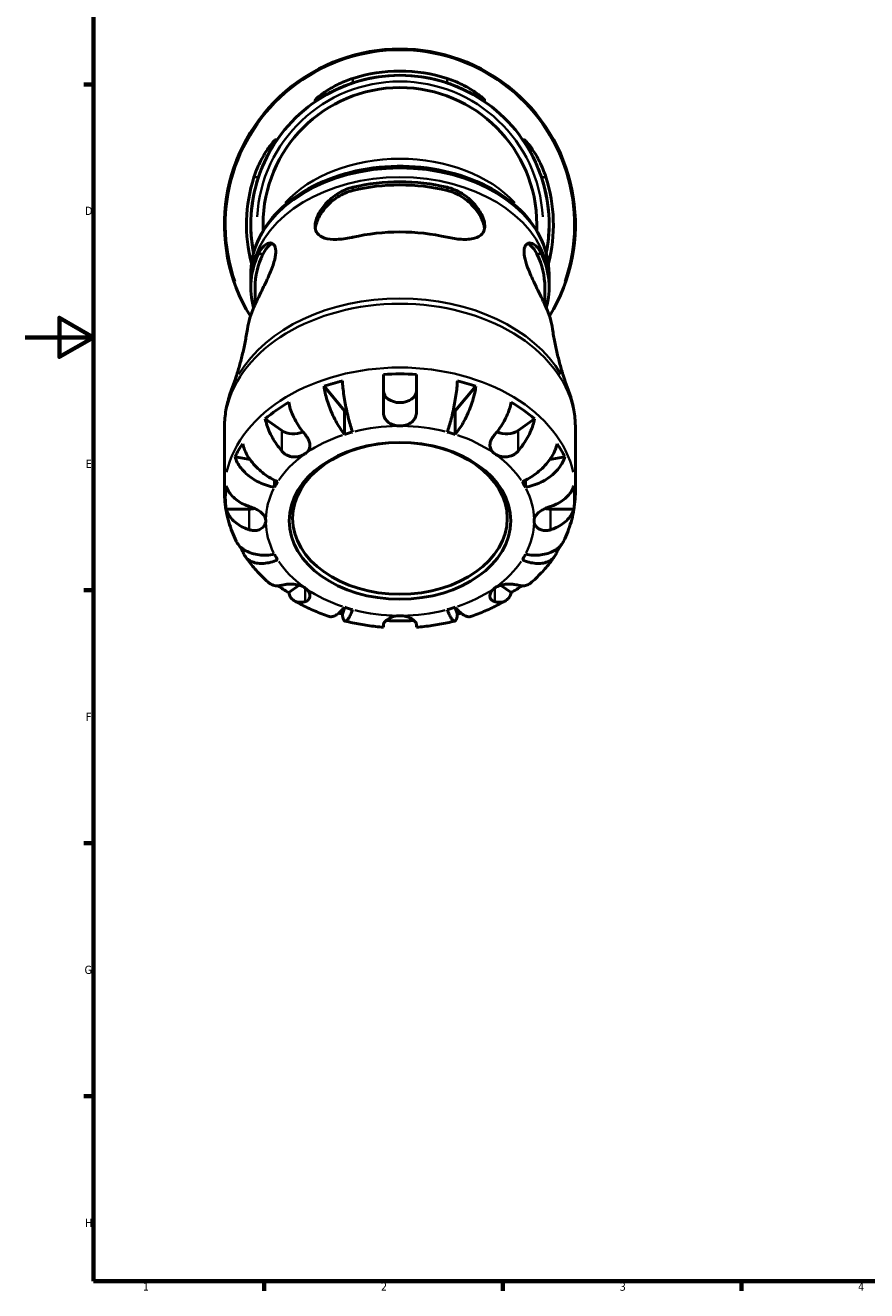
# Model space of a CAD drawing. Header units: millimetres. Extents: x -171 to 957, y -268 to 712.
# Tile 1 of 12: x 0 to 247, y 17 to 389. Entities that reach past the tile are written whole.
import ezdxf

# ---------------------------------------------------------------- set-up
doc = ezdxf.new("R2010")
doc.units = ezdxf.units.MM
for name, color, linetype, lineweight in [('Border (ANSI)', 7, 'Continuous', 70), ('Visible (ANSI)', 7, 'Continuous', 50), ('Visible Narrow (ANSI)', 7, 'Continuous', 35)]:
    doc.layers.add(name, color=color, linetype=linetype, lineweight=lineweight)
doc.styles.add('Note Text (ANSI)', font='tahoma.ttf')

# ---------------------------------------------------------------- blocks, each defined once
blk = doc.blocks.new('Borders Default Border')
at = {"layer": 'Border (ANSI)'}
for p, q in [((20, 371.25), (17.2, 371.25)), ((20, 222.75), (17.2, 222.75)), ((20, 148.5), (17.2, 148.5)), ((20, 74.25), (17.2, 74.25)), ((70.08, 20), (70.08, 17.2)), ((140.17, 20), (140.17, 17.2)), ((210.25, 20), (210.25, 17.2))]:
    blk.add_line(p, q, dxfattribs=at)
at = {"layer": 'Border (ANSI)', "flags": 128}
for points in [[(20, 20), (20, 574), (821, 574), (821, 20), (20, 20)], [(0, 297), (20, 297), (10, 302.77), (10, 291.23), (20, 297)]]:
    blk.add_lwpolyline(points, dxfattribs=at)
at = {"layer": 'Border (ANSI)', "color": 5, "true_color": 0x0000ff, "char_height": 2.4, "attachment_point": 7, "style": 'Note Text (ANSI)'}
for s, insert in [('D', (17.52, 332.93)), ('E', (17.71, 258.68)), ('F', (17.78, 184.43)), ('G', (17.4, 110.13)), ('H', (17.53, 35.93)), ('1', (34.5, 17.2)), ('2', (104.4, 17.2)), ('3', (174.46, 17.15)), ('4', (244.45, 17.2))]:
    blk.add_mtext(s, dxfattribs=dict(at, insert=insert))

msp = doc.modelspace()

# ---------------------------------------------------------------- linework, layer by layer
at = {"layer": 'Visible (ANSI)'}
for p, q in [((69.79, 330.12), (69.79, 328.24)), ((150.13, 328.24), (150.13, 330.12)), ((66.18, 315.67), (66.18, 313.09)), ((153.73, 315.67), (153.73, 313.09)), ((67.44, 311.67), (67.44, 306.61)), ((152.47, 311.67), (152.47, 306.61)), ((105.11, 275.22), (105.11, 286.09)), ((114.81, 286.09), (114.81, 275.22)), ((93.73, 275.38), (87.68, 282.65)), ((132.24, 282.65), (126.18, 275.38)), ((93.73, 268.52), (93.73, 275.38)), ((126.18, 268.52), (126.18, 275.38)), ((75.26, 269.7), (70.45, 273.1)), ((149.47, 273.1), (144.66, 269.7)), ((58.46, 270.42), (58.46, 251.72)), ((161.46, 270.42), (161.46, 251.72)), ((65.96, 261.14), (61.56, 261.95)), ((158.35, 261.95), (153.95, 261.14)), ((73.12, 252.98), (73.12, 255.06)), ((146.8, 252.98), (146.8, 255.06)), ((65.73, 246.58), (58.93, 246.58)), ((160.98, 246.58), (154.18, 246.58)), ((64.42, 234.51), (63.8, 234.25)), ((156.12, 234.25), (155.49, 234.51)), ((80.39, 224.25), (77.31, 222.07)), ((142.61, 222.07), (139.52, 224.25)), ((93.8, 217.76), (93.07, 215.79)), ((126.84, 215.79), (126.12, 217.76)), ((105.11, 211.93), (105.11, 212.68)), ((114.81, 212.68), (114.81, 211.93))]:
    msp.add_line(p, q, dxfattribs=at)
for radius, start, end in [(51.5, 328.4779, 211.5221), (45.04, 72.0784, 107.9216), (43.78, 348.952, 191.048), (43.78, 71.5453, 108.4547), (40.17, 0, 180), (45.04, 162.0784, 194.6761), (43.78, 161.5453, 191.0716), (43.78, 348.9284, 18.4547), (45.04, 345.3239, 17.9216)]:
    msp.add_arc((109.96, 330.12), radius, start, end, dxfattribs=at)
for centre, major_axis, start_param, end_param in [((109.96, 311.67), (43.78, 0), 1.248701, 1.892892), ((109.96, 311.67), (42.51, 0), 1.238724, 1.902868), ((109.96, 296.07), (-45.04, 0), 4.399598, 5.02518), ((109.96, 311.67), (-43.78, 0), 5.96109, 6.478365), ((109.96, 311.67), (-42.52, 0), 5.951113, 6.283185), ((109.96, 311.67), (42.52, 0), 0, 0.332072), ((109.96, 311.67), (43.78, 0), 6.088006, 6.605281), ((109.96, 296.07), (-45.04, 0), 5.970395, 6.177436), ((109.96, 296.07), (45.04, 0), 0.10575, 0.312791), ((109.96, 250.01), (51.26, 0), 1.47603, 1.665563), ((109.96, 250.01), (51.26, 0), 1.90648, 2.020511), ((109.96, 250.01), (51.26, 0), 1.121082, 1.235113), ((109.96, 281.28), (4.85, 0), 3.141593, 6.283185), ((109.96, 250.01), (51.26, 0), 2.261428, 2.450961), ((109.96, 250.01), (-39.37, 0), 5.121159, 5.137094), ((109.96, 250.01), (-39.37, 0), 4.287684, 4.303619), ((109.96, 250.01), (51.26, 0), 0.690632, 0.880165), ((78.69, 272.12), (-4.85, 0), 0.785398, 2.17697), ((109.96, 243.15), (-39.38, 0), 5.073083, 5.137094), ((109.96, 243.15), (-39.37, 0), 4.287684, 4.351695), ((141.23, 272.12), (-4.85, 0), 0.964623, 2.356194), ((109.96, 250.01), (-51.26, 0), 5.833471, 5.947502), ((109.96, 250.01), (51.26, 0), 0.335683, 0.449715), ((109.96, 250.01), (-51.26, 0), 6.188419, 6.377952), ((109.96, 243.15), (-39.37, 0), 5.858481, 5.922492), ((109.96, 243.15), (39.37, 0), 0.360694, 0.424705), ((109.96, 250.01), (51.26, 0), 6.188419, 6.377952), ((65.73, 250.01), (-4.85, 0), 1.570796, 1.90083), ((154.18, 250.01), (-4.85, 0), 1.240762, 1.570796), ((109.96, 250.01), (-51.26, 0), 0.39792, 0.449715), ((109.96, 250.01), (-51.26, 0), 2.691878, 2.743672), ((109.96, 243.15), (-39.37, 0), 0.360694, 0.424705), ((109.96, 243.15), (39.38, 0), 5.858481, 5.922492), ((109.96, 250.01), (-51.26, 0), 0.796708, 0.880165), ((109.96, 250.01), (-51.26, 0), 2.261428, 2.344885), ((109.96, 250.01), (-51.26, 0), 1.213223, 1.235113), ((109.96, 243.15), (39.37, 0), 4.287684, 4.351695), ((109.96, 243.15), (39.38, 0), 5.073083, 5.137094), ((109.96, 250.01), (-51.26, 0), 1.90648, 1.92837), ((109.96, 250.01), (-51.26, 0), 1.490586, 1.651006)]:
    msp.add_ellipse(centre, major_axis=major_axis, ratio=0.707107, start_param=start_param, end_param=end_param, dxfattribs=at)
for centre, major_axis in [((109.96, 243.15), (-32.53, 0)), ((109.96, 243.88), (31.5, 0))]:
    msp.add_ellipse(centre, major_axis=major_axis, ratio=0.707107, dxfattribs=at)
for points, knots in [([(96.1, 371.66), (96.09, 371.65), (96.08, 371.65), (95.25, 371.37), (94.45, 371.08), (92.21, 370.19), (90.83, 369.55), (88.44, 368.33), (87.42, 367.75), (86.09, 367), (85.67, 366.77), (85.19, 366.55), (85.08, 366.53), (85.07, 366.64), (85.18, 366.79), (85.7, 367.31), (86.19, 367.73), (87.68, 368.86), (88.81, 369.62), (91.34, 371.05), (92.72, 371.72), (94.82, 372.55), (95.46, 372.77), (96.1, 372.98)], [-3.90326, -3.90326, -3.90326, -3.90326, -3.899595, -3.899595, -3.643614, -3.643614, -3.160525, -3.160525, -2.684839, -2.684839, -2.352352, -2.352352, -2.086698, -2.086698, -1.803851, -1.803851, -1.421742, -1.421742, -0.905066, -0.905066, -0.422808, -0.422808, -0.219461, -0.219461, -0.219461, -0.219461]), ([(123.82, 372.98), (124.56, 372.74), (125.29, 372.48), (127.54, 371.56), (128.98, 370.84), (131.49, 369.38), (132.56, 368.63), (133.94, 367.55), (134.37, 367.17), (134.8, 366.72), (134.87, 366.6), (134.8, 366.53), (134.65, 366.58), (134.08, 366.86), (133.59, 367.14), (132.12, 367.97), (131.02, 368.57), (128.5, 369.82), (127.06, 370.47), (124.98, 371.26), (124.4, 371.46), (123.82, 371.66)], [-3.942286, -3.942286, -3.942286, -3.942286, -3.707939, -3.707939, -3.199383, -3.199383, -2.684124, -2.684124, -2.311121, -2.311121, -2.035623, -2.035623, -1.765719, -1.765719, -1.414248, -1.414248, -0.931374, -0.931374, -0.439446, -0.439446, -0.254892, -0.254892, -0.254892, -0.254892]), ([(67.1, 343.98), (67.34, 344.72), (67.61, 345.45), (68.52, 347.71), (69.24, 349.15), (70.7, 351.65), (71.45, 352.73), (72.53, 354.1), (72.91, 354.54), (73.37, 354.96), (73.48, 355.04), (73.55, 354.96), (73.51, 354.82), (73.23, 354.25), (72.95, 353.76), (72.12, 352.28), (71.51, 351.19), (70.26, 348.67), (69.62, 347.23), (68.83, 345.14), (68.62, 344.57), (68.43, 343.98)], [-3.942286, -3.942286, -3.942286, -3.942286, -3.707939, -3.707939, -3.199383, -3.199383, -2.684124, -2.684124, -2.311121, -2.311121, -2.035623, -2.035623, -1.765719, -1.765719, -1.414248, -1.414248, -0.931374, -0.931374, -0.439446, -0.439446, -0.254892, -0.254892, -0.254892, -0.254892]), ([(151.49, 343.98), (151.49, 344), (151.48, 344.01), (151.21, 344.83), (150.91, 345.63), (150.02, 347.87), (149.38, 349.25), (148.16, 351.64), (147.58, 352.67), (146.84, 353.99), (146.6, 354.41), (146.38, 354.89), (146.36, 355), (146.48, 355.02), (146.62, 354.9), (147.14, 354.39), (147.56, 353.9), (148.7, 352.4), (149.46, 351.28), (150.88, 348.75), (151.55, 347.36), (152.38, 345.26), (152.61, 344.63), (152.81, 343.98)], [-3.90326, -3.90326, -3.90326, -3.90326, -3.899595, -3.899595, -3.643614, -3.643614, -3.160525, -3.160525, -2.684839, -2.684839, -2.352352, -2.352352, -2.086698, -2.086698, -1.803851, -1.803851, -1.421742, -1.421742, -0.905066, -0.905066, -0.422808, -0.422808, -0.219461, -0.219461, -0.219461, -0.219461]), ([(153.73, 315.67), (153.73, 318.97), (153.01, 322.27), (150.2, 328.57), (148.08, 331.56), (142.65, 336.96), (139.3, 339.36), (131.7, 343.29), (127.45, 344.8), (118.5, 346.8), (113.8, 347.28), (104.44, 347.15), (99.77, 346.55), (90.93, 344.3), (86.75, 342.66), (79.32, 338.5), (76.07, 335.97), (70.86, 330.29), (68.89, 327.15), (66.68, 321.18), (66.18, 318.42), (66.18, 315.67)], [0, 0, 0, 0, 0.305956, 0.305956, 0.618231, 0.618231, 0.939655, 0.939655, 1.264715, 1.264715, 1.590225, 1.590225, 1.915669, 1.915669, 2.241182, 2.241182, 2.566049, 2.566049, 2.886535, 2.886535, 3.141593, 3.141593, 3.141593, 3.141593]), ([(96.1, 326.38), (95.98, 326.35), (95.87, 326.33), (94.2, 325.97), (92.72, 325.78), (90.04, 325.72), (88.85, 325.84), (86.93, 326.44), (86.19, 326.89), (85.38, 328), (85.18, 328.52), (85.04, 329.64), (85.07, 330.21), (85.35, 331.52), (85.61, 332.26), (86.51, 334.08), (87.25, 335.15), (89.21, 337.36), (90.52, 338.46), (93.26, 340.11), (94.66, 340.7), (96.1, 341.03)], [-4.122284, -4.122284, -4.122284, -4.122284, -4.085494, -4.085494, -3.595816, -3.595816, -3.10763, -3.10763, -2.646497, -2.646497, -2.346357, -2.346357, -2.092712, -2.092712, -1.805232, -1.805232, -1.394978, -1.394978, -0.890581, -0.890581, -0.436505, -0.436505, -0.436505, -0.436505]), ([(85.12, 329), (85.16, 329.28), (85.21, 329.56), (85.42, 330.42), (85.63, 331.02), (86.44, 332.82), (87.24, 334.03), (89.12, 336.21), (90.37, 337.32), (93.13, 339.08), (94.64, 339.73), (96.1, 340.09)], [0.10237, 0.10237, 0.10237, 0.10237, 0.210023, 0.210023, 0.420046, 0.420046, 0.840092, 0.840092, 1.3016, 1.3016, 1.763109, 1.763109, 1.763109, 1.763109]), ([(123.82, 341.03), (123.98, 341), (124.14, 340.95), (125.86, 340.48), (127.35, 339.77), (129.94, 338.01), (131.06, 337), (132.85, 334.91), (133.55, 333.83), (134.39, 332.04), (134.63, 331.33), (134.86, 330.05), (134.87, 329.49), (134.69, 328.37), (134.46, 327.85), (133.58, 326.78), (132.8, 326.35), (130.75, 325.79), (129.41, 325.69), (126.65, 325.85), (125.27, 326.05), (123.83, 326.38), (123.83, 326.38), (123.82, 326.38)], [-4.087741, -4.087741, -4.087741, -4.087741, -4.036268, -4.036268, -3.544306, -3.544306, -3.097886, -3.097886, -2.689376, -2.689376, -2.408858, -2.408858, -2.154577, -2.154577, -1.845495, -1.845495, -1.382801, -1.382801, -0.857679, -0.857679, -0.407423, -0.407423, -0.405033, -0.405033, -0.405033, -0.405033]), ([(123.82, 340.09), (125.27, 339.73), (126.79, 339.08), (129.55, 337.32), (130.79, 336.21), (132.67, 334.03), (133.47, 332.82), (134.29, 331.02), (134.5, 330.42), (134.71, 329.56), (134.76, 329.28), (134.79, 329)], [1.684643, 1.684643, 1.684643, 1.684643, 2.146151, 2.146151, 2.607659, 2.607659, 3.027705, 3.027705, 3.237728, 3.237728, 3.345382, 3.345382, 3.345382, 3.345382]), ([(68.43, 321.47), (68.53, 321.68), (68.63, 321.88), (69.29, 323.09), (69.93, 323.83), (71.21, 324.68), (71.85, 324.81), (72.82, 324.42), (73.18, 324.02), (73.54, 322.82), (73.58, 322.11), (73.36, 320.35), (73.09, 319.32), (72.26, 316.89), (71.66, 315.48), (70.31, 312.54), (69.55, 311), (68.24, 308.3), (67.67, 307.11), (67.19, 306.08), (67.16, 306.01), (67.13, 305.94), (67.1, 305.88)], [-3.65866, -3.65866, -3.65866, -3.65866, -3.56441, -3.56441, -3.064924, -3.064924, -2.569207, -2.569207, -2.155652, -2.155652, -1.800701, -1.800701, -1.422451, -1.422451, -0.958293, -0.958293, -0.450293, -0.450293, 0, 0, 0, 0.029589, 0.029589, 0.029589, 0.029589]), ([(69.77, 321.47), (70.27, 322.5), (70.89, 323.35), (71.87, 324.19), (72.21, 324.39), (72.53, 324.52)], [1.6846427, 1.6846427, 1.6846427, 1.6846427, 2.146151, 2.146151, 2.3779041, 2.3779041, 2.3779041, 2.3779041]), ([(152.81, 305.88), (152.78, 305.94), (152.75, 306.01), (152.72, 306.08), (152.44, 306.69), (152.13, 307.36), (151.13, 309.45), (150.37, 310.97), (148.97, 313.91), (148.31, 315.33), (147.31, 317.83), (146.94, 318.92), (146.46, 320.9), (146.35, 321.77), (146.44, 323.25), (146.65, 323.81), (147.33, 324.62), (147.84, 324.77), (149.01, 324.55), (149.67, 324.12), (150.72, 322.88), (151.13, 322.24), (151.49, 321.47)], [-0.02961, -0.02961, -0.02961, -0.02961, 0, 0, 0, 0.266886, 0.266886, 0.787523, 0.787523, 1.249846, 1.249846, 1.626022, 1.626022, 1.988476, 1.988476, 2.369674, 2.369674, 2.816374, 2.816374, 3.313181, 3.313181, 3.659442, 3.659442, 3.659442, 3.659442]), ([(147.38, 324.52), (147.73, 324.39), (148.08, 324.17), (149.06, 323.31), (149.66, 322.47), (150.15, 321.47)], [1.0710262, 1.0710262, 1.0710262, 1.0710262, 1.3144904, 1.3144904, 1.763378, 1.763378, 1.763378, 1.763378]), ([(66.18, 311.94), (66.18, 312.02), (66.18, 312.09), (66.18, 312.25), (66.18, 312.32), (66.18, 312.48), (66.18, 312.55), (66.18, 312.71), (66.18, 312.79), (66.18, 312.94), (66.18, 313.02), (66.18, 313.09)], [3.132792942, 3.132792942, 3.132792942, 3.132792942, 3.134552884, 3.134552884, 3.136312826, 3.136312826, 3.138072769, 3.138072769, 3.139832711, 3.139832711, 3.141592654, 3.141592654, 3.141592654, 3.141592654]), ([(153.73, 313.09), (153.73, 313.02), (153.73, 312.94), (153.73, 312.79), (153.73, 312.71), (153.74, 312.55), (153.74, 312.48), (153.74, 312.32), (153.74, 312.25), (153.74, 312.09), (153.74, 312.02), (153.74, 311.94)], [0, 0, 0, 0, 0.001759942, 0.001759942, 0.003519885, 0.003519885, 0.005279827, 0.005279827, 0.00703977, 0.00703977, 0.008799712, 0.008799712, 0.008799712, 0.008799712]), ([(60.55, 281.67), (60.94, 282.7), (61.32, 283.76), (62.05, 285.94), (62.41, 287.07), (63.07, 289.4), (63.39, 290.59), (63.98, 293.03), (64.25, 294.28), (64.75, 296.83), (64.97, 298.12), (65.17, 299.44)], [2.8782791, 2.8782791, 2.8782791, 2.8782791, 2.9097919, 2.9097919, 2.9413046, 2.9413046, 2.9728174, 2.9728174, 3.0043302, 3.0043302, 3.0358429, 3.0358429, 3.0358429, 3.0358429]), ([(154.75, 299.44), (154.95, 298.12), (155.17, 296.83), (155.67, 294.28), (155.94, 293.03), (156.53, 290.59), (156.84, 289.4), (157.51, 287.07), (157.86, 285.94), (158.59, 283.76), (158.97, 282.7), (159.36, 281.67)], [0.1057497, 0.1057497, 0.1057497, 0.1057497, 0.1372625, 0.1372625, 0.1687753, 0.1687753, 0.200288, 0.200288, 0.2318008, 0.2318008, 0.2633136, 0.2633136, 0.2633136, 0.2633136]), ([(93.73, 268.52), (93.35, 268.98), (92.93, 269.53), (92.12, 270.74), (91.72, 271.39), (91.01, 272.65), (90.64, 273.36), (89.95, 274.83), (89.63, 275.59), (89.09, 276.99), (88.82, 277.75), (88.36, 279.26), (88.17, 280.01), (87.88, 281.32), (87.76, 282), (87.68, 282.65)], [5.405432, 5.405432, 5.405432, 5.405432, 5.631438, 5.631438, 5.857444, 5.857444, 6.082617, 6.082617, 6.30779, 6.30779, 6.532348, 6.532348, 6.756906, 6.756906, 6.975209, 6.975209, 6.975209, 6.975209]), ([(93.07, 284.23), (93.11, 283.57), (93.17, 282.87), (93.32, 281.52), (93.41, 280.74), (93.64, 279.16), (93.77, 278.36), (94.04, 276.88), (94.19, 276.08), (94.54, 274.5), (94.72, 273.73), (95.07, 272.37), (95.26, 271.66), (95.67, 270.33), (95.87, 269.72), (96.06, 269.2)], [0.230035, 0.230035, 0.230035, 0.230035, 0.448338, 0.448338, 0.672896, 0.672896, 0.897454, 0.897454, 1.122627, 1.122627, 1.3478, 1.3478, 1.573806, 1.573806, 1.799811, 1.799811, 1.799811, 1.799811]), ([(123.85, 269.2), (124.04, 269.72), (124.25, 270.33), (124.65, 271.66), (124.85, 272.37), (125.2, 273.73), (125.38, 274.5), (125.72, 276.08), (125.88, 276.88), (126.15, 278.36), (126.28, 279.16), (126.51, 280.74), (126.6, 281.52), (126.74, 282.87), (126.8, 283.57), (126.84, 284.23)], [5.405432, 5.405432, 5.405432, 5.405432, 5.631438, 5.631438, 5.857444, 5.857444, 6.082617, 6.082617, 6.30779, 6.30779, 6.532348, 6.532348, 6.756906, 6.756906, 6.975209, 6.975209, 6.975209, 6.975209]), ([(132.24, 282.65), (132.16, 282), (132.04, 281.32), (131.75, 280.01), (131.56, 279.26), (131.1, 277.75), (130.83, 276.99), (130.29, 275.59), (129.97, 274.83), (129.28, 273.36), (128.91, 272.65), (128.2, 271.39), (127.8, 270.74), (126.98, 269.53), (126.57, 268.98), (126.18, 268.52)], [0.230035, 0.230035, 0.230035, 0.230035, 0.448338, 0.448338, 0.672896, 0.672896, 0.897454, 0.897454, 1.122627, 1.122627, 1.3478, 1.3478, 1.573806, 1.573806, 1.799811, 1.799811, 1.799811, 1.799811]), ([(60.55, 281.67), (60.28, 280.96), (60.03, 280.23), (59.59, 278.76), (59.39, 278.02), (59.05, 276.52), (58.91, 275.77), (58.69, 274.25), (58.6, 273.49), (58.49, 271.96), (58.46, 271.19), (58.46, 270.42)], [2.8782791, 2.8782791, 2.8782791, 2.8782791, 2.9309418, 2.9309418, 2.9836045, 2.9836045, 3.0362672, 3.0362672, 3.0889299, 3.0889299, 3.1415927, 3.1415927, 3.1415927, 3.1415927]), ([(161.46, 270.42), (161.46, 271.19), (161.43, 271.96), (161.32, 273.49), (161.23, 274.25), (161, 275.77), (160.86, 276.52), (160.52, 278.02), (160.33, 278.76), (159.88, 280.23), (159.64, 280.96), (159.36, 281.67)], [0, 0, 0, 0, 0.0526627, 0.0526627, 0.1053254, 0.1053254, 0.1579881, 0.1579881, 0.2106509, 0.2106509, 0.2633136, 0.2633136, 0.2633136, 0.2633136]), ([(77.31, 277.95), (77.42, 277.32), (77.59, 276.66), (77.99, 275.42), (78.26, 274.71), (78.9, 273.3), (79.28, 272.59), (80.03, 271.31), (80.47, 270.62), (81.33, 269.44), (81.73, 268.94), (82.12, 268.49)], [0.230037, 0.230037, 0.230037, 0.230037, 0.448154, 0.448154, 0.672744, 0.672744, 0.897333, 0.897333, 1.122733, 1.122733, 1.298149, 1.298149, 1.298149, 1.298149]), ([(109.96, 270.99), (109.43, 270.99), (108.91, 271.05), (107.9, 271.3), (107.42, 271.49), (106.5, 272.04), (106.09, 272.42), (105.6, 273.14), (105.46, 273.43), (105.27, 273.96), (105.21, 274.19), (105.13, 274.68), (105.11, 274.92), (105.11, 275.19), (105.11, 275.21), (105.11, 275.22)], [-1.4894061, -1.4894061, -1.4894061, -1.4894061, -1.3520753, -1.3520753, -1.209139, -1.209139, -1.0455644, -1.0455644, -0.9502098, -0.9502098, -0.8796164, -0.8796164, -0.8081038, -0.8081038, -0.803816, -0.803816, -0.803816, -0.803816]), ([(114.81, 275.22), (114.81, 275.04), (114.8, 274.87), (114.75, 274.45), (114.71, 274.22), (114.57, 273.73), (114.47, 273.47), (114.12, 272.81), (113.84, 272.45), (113.07, 271.79), (112.58, 271.52), (111.45, 271.13), (110.83, 271.02), (110.11, 270.99), (110.04, 270.99), (109.96, 270.99)], [-2.1656873, -2.1656873, -2.1656873, -2.1656873, -2.1167481, -2.1167481, -2.0499074, -2.0499074, -1.9694174, -1.9694174, -1.8338345, -1.8338345, -1.6768084, -1.6768084, -1.5095903, -1.5095903, -1.4894061, -1.4894061, -1.4894061, -1.4894061]), ([(137.8, 268.49), (138.19, 268.94), (138.59, 269.44), (139.44, 270.62), (139.89, 271.31), (140.64, 272.59), (141.01, 273.3), (141.66, 274.71), (141.93, 275.42), (142.33, 276.66), (142.5, 277.32), (142.61, 277.95)], [5.914315, 5.914315, 5.914315, 5.914315, 6.08973, 6.08973, 6.31513, 6.31513, 6.53972, 6.53972, 6.764309, 6.764309, 6.982426, 6.982426, 6.982426, 6.982426]), ([(75.26, 263.64), (74.87, 264.09), (74.47, 264.59), (73.62, 265.77), (73.17, 266.46), (72.42, 267.74), (72.04, 268.45), (71.4, 269.86), (71.13, 270.57), (70.73, 271.81), (70.56, 272.47), (70.45, 273.1)], [5.914315, 5.914315, 5.914315, 5.914315, 6.08973, 6.08973, 6.31513, 6.31513, 6.53972, 6.53972, 6.764309, 6.764309, 6.982426, 6.982426, 6.982426, 6.982426]), ([(149.47, 273.1), (149.36, 272.47), (149.19, 271.81), (148.79, 270.57), (148.52, 269.86), (147.87, 268.45), (147.5, 267.74), (146.75, 266.46), (146.3, 265.77), (145.44, 264.59), (145.05, 264.09), (144.66, 263.64)], [0.230037, 0.230037, 0.230037, 0.230037, 0.448154, 0.448154, 0.672744, 0.672744, 0.897333, 0.897333, 1.122733, 1.122733, 1.298149, 1.298149, 1.298149, 1.298149]), ([(82.12, 268.49), (82.18, 268.42), (82.23, 268.35), (82.52, 267.99), (82.73, 267.7), (83.08, 267.08), (83.23, 266.77), (83.48, 266.04), (83.55, 265.62), (83.52, 264.75), (83.38, 264.3), (82.89, 263.5), (82.55, 263.14), (82.12, 262.84)], [0.803701, 0.803701, 0.803701, 0.803701, 0.8284248, 0.8284248, 0.9293235, 0.9293235, 1.033206, 1.033206, 1.1734081, 1.1734081, 1.340483, 1.340483, 1.504202, 1.504202, 1.504202, 1.504202]), ([(137.8, 262.84), (137.77, 262.86), (137.74, 262.88), (137.31, 263.2), (136.98, 263.56), (136.54, 264.32), (136.42, 264.71), (136.36, 265.54), (136.42, 265.98), (136.67, 266.74), (136.82, 267.05), (137.17, 267.67), (137.38, 267.96), (137.67, 268.33), (137.73, 268.41), (137.8, 268.49)], [-1.5109394, -1.5109394, -1.5109394, -1.5109394, -1.4999627, -1.4999627, -1.3394699, -1.3394699, -1.1922041, -1.1922041, -1.0434869, -1.0434869, -0.9386187, -0.9386187, -0.8376833, -0.8376833, -0.8091557, -0.8091557, -0.8091557, -0.8091557]), ([(63.8, 265.76), (63.94, 265.16), (64.14, 264.53), (64.63, 263.37), (64.96, 262.72), (65.74, 261.43), (66.2, 260.8), (67.11, 259.67), (67.66, 259.07), (68.83, 257.94), (69.46, 257.41), (70.66, 256.5), (71.33, 256.04), (72.72, 255.24), (73.43, 254.89), (74.08, 254.62)], [0.230035, 0.230035, 0.230035, 0.230035, 0.448338, 0.448338, 0.672896, 0.672896, 0.897454, 0.897454, 1.122627, 1.122627, 1.3478, 1.3478, 1.573806, 1.573806, 1.799811, 1.799811, 1.799811, 1.799811]), ([(145.84, 254.62), (146.48, 254.89), (147.19, 255.24), (148.58, 256.04), (149.26, 256.5), (150.46, 257.41), (151.09, 257.94), (152.26, 259.07), (152.81, 259.67), (153.72, 260.8), (154.17, 261.43), (154.96, 262.72), (155.29, 263.37), (155.77, 264.53), (155.98, 265.16), (156.12, 265.76)], [5.405432, 5.405432, 5.405432, 5.405432, 5.631438, 5.631438, 5.857444, 5.857444, 6.082617, 6.082617, 6.30779, 6.30779, 6.532348, 6.532348, 6.756906, 6.756906, 6.975209, 6.975209, 6.975209, 6.975209]), ([(73.12, 252.98), (72.39, 253.11), (71.59, 253.31), (70.03, 253.82), (69.27, 254.13), (67.92, 254.78), (67.22, 255.18), (65.9, 256.07), (65.28, 256.55), (64.26, 257.49), (63.75, 258.03), (62.87, 259.15), (62.5, 259.73), (61.95, 260.79), (61.72, 261.37), (61.56, 261.95)], [-1.799811, -1.799811, -1.799811, -1.799811, -1.573806, -1.573806, -1.3478, -1.3478, -1.122627, -1.122627, -0.897454, -0.897454, -0.672896, -0.672896, -0.448338, -0.448338, -0.230035, -0.230035, -0.230035, -0.230035]), ([(82.12, 262.84), (82.09, 262.82), (82.06, 262.8), (81.6, 262.49), (81.09, 262.25), (80.04, 261.96), (79.51, 261.88), (78.42, 261.9), (77.87, 262), (76.99, 262.31), (76.64, 262.49), (76.01, 262.9), (75.72, 263.14), (75.4, 263.48), (75.32, 263.56), (75.26, 263.64)], [1.504202, 1.504202, 1.504202, 1.504202, 1.5151787, 1.5151787, 1.6756715, 1.6756715, 1.8229373, 1.8229373, 1.9716544, 1.9716544, 2.0765226, 2.0765226, 2.177458, 2.177458, 2.2059856, 2.2059856, 2.2059856, 2.2059856]), ([(144.66, 263.64), (144.6, 263.57), (144.54, 263.5), (144.22, 263.17), (143.94, 262.93), (143.31, 262.5), (142.97, 262.33), (142.12, 262.02), (141.6, 261.92), (140.47, 261.87), (139.86, 261.95), (138.74, 262.29), (138.23, 262.53), (137.8, 262.84)], [-2.2114404, -2.2114404, -2.2114404, -2.2114404, -2.1867165, -2.1867165, -2.0858178, -2.0858178, -1.9819353, -1.9819353, -1.8417333, -1.8417333, -1.6746583, -1.6746583, -1.5109394, -1.5109394, -1.5109394, -1.5109394]), ([(158.35, 261.95), (158.2, 261.37), (157.97, 260.79), (157.42, 259.73), (157.05, 259.15), (156.17, 258.03), (155.66, 257.49), (154.63, 256.55), (154.02, 256.07), (152.7, 255.18), (152, 254.78), (150.65, 254.13), (149.89, 253.82), (148.33, 253.31), (147.53, 253.11), (146.8, 252.98)], [0.230035, 0.230035, 0.230035, 0.230035, 0.448338, 0.448338, 0.672896, 0.672896, 0.897454, 0.897454, 1.122627, 1.122627, 1.3478, 1.3478, 1.573806, 1.573806, 1.799811, 1.799811, 1.799811, 1.799811]), ([(58.93, 253.44), (59.09, 252.89), (59.33, 252.35), (59.9, 251.39), (60.28, 250.88), (61.19, 249.92), (61.72, 249.47), (62.78, 248.72), (63.41, 248.35), (64.62, 247.78), (65.18, 247.56), (65.73, 247.38)], [0.230037, 0.230037, 0.230037, 0.230037, 0.448154, 0.448154, 0.672744, 0.672744, 0.897333, 0.897333, 1.122733, 1.122733, 1.298149, 1.298149, 1.298149, 1.298149]), ([(154.18, 247.38), (154.73, 247.56), (155.29, 247.78), (156.51, 248.35), (157.14, 248.72), (158.2, 249.47), (158.73, 249.92), (159.64, 250.88), (160.02, 251.39), (160.58, 252.35), (160.82, 252.89), (160.98, 253.44)], [-1.298149, -1.298149, -1.298149, -1.298149, -1.122733, -1.122733, -0.897333, -0.897333, -0.672744, -0.672744, -0.448154, -0.448154, -0.230037, -0.230037, -0.230037, -0.230037]), ([(58.46, 251.72), (58.46, 250.72), (58.51, 249.71), (58.7, 247.7), (58.84, 246.7), (59.22, 244.72), (59.46, 243.74), (60.01, 241.81), (60.34, 240.86), (61.07, 238.98), (61.47, 238.06), (61.92, 237.16)], [3.1415927, 3.1415927, 3.1415927, 3.1415927, 3.2088483, 3.2088483, 3.276104, 3.276104, 3.3433597, 3.3433597, 3.4106154, 3.4106154, 3.4778711, 3.4778711, 3.4778711, 3.4778711]), ([(158, 237.16), (158.44, 238.06), (158.85, 238.98), (159.58, 240.86), (159.9, 241.81), (160.46, 243.74), (160.7, 244.72), (161.08, 246.7), (161.22, 247.7), (161.41, 249.71), (161.46, 250.72), (161.46, 251.72)], [5.9469069, 5.9469069, 5.9469069, 5.9469069, 6.0141626, 6.0141626, 6.0814183, 6.0814183, 6.1486739, 6.1486739, 6.2159296, 6.2159296, 6.2831853, 6.2831853, 6.2831853, 6.2831853]), ([(65.73, 240.52), (65.18, 240.7), (64.62, 240.92), (63.41, 241.49), (62.78, 241.86), (61.72, 242.61), (61.19, 243.06), (60.28, 244.02), (59.9, 244.53), (59.33, 245.49), (59.09, 246.03), (58.93, 246.58)], [-1.298149, -1.298149, -1.298149, -1.298149, -1.122733, -1.122733, -0.897333, -0.897333, -0.672744, -0.672744, -0.448154, -0.448154, -0.230037, -0.230037, -0.230037, -0.230037]), ([(65.73, 247.38), (66.08, 247.27), (66.42, 247.14), (67.13, 246.85), (67.49, 246.69), (68.26, 246.28), (68.66, 246.03), (69.47, 245.42), (69.84, 245.04), (70.38, 244.23), (70.54, 243.78), (70.58, 243.27), (70.58, 243.21), (70.58, 243.15)], [-2.166138, -2.166138, -2.166138, -2.166138, -2.0691529, -2.0691529, -1.9678259, -1.9678259, -1.840275, -1.840275, -1.6799778, -1.6799778, -1.5125856, -1.5125856, -1.4900671, -1.4900671, -1.4900671, -1.4900671]), ([(149.33, 243.15), (149.33, 243.52), (149.42, 243.88), (149.76, 244.61), (150.02, 244.97), (150.72, 245.65), (151.16, 245.97), (151.99, 246.47), (152.36, 246.65), (153.1, 246.98), (153.46, 247.13), (153.94, 247.3), (154.06, 247.34), (154.18, 247.38)], [-1.4900671, -1.4900671, -1.4900671, -1.4900671, -1.3535042, -1.3535042, -1.2067252, -1.2067252, -1.0527651, -1.0527651, -0.943336, -0.943336, -0.8383125, -0.8383125, -0.8031889, -0.8031889, -0.8031889, -0.8031889]), ([(160.98, 246.58), (160.82, 246.03), (160.58, 245.49), (160.02, 244.53), (159.64, 244.02), (158.73, 243.06), (158.2, 242.61), (157.14, 241.86), (156.51, 241.49), (155.29, 240.92), (154.73, 240.7), (154.18, 240.52)], [0.230037, 0.230037, 0.230037, 0.230037, 0.448154, 0.448154, 0.672744, 0.672744, 0.897333, 0.897333, 1.122733, 1.122733, 1.298149, 1.298149, 1.298149, 1.298149]), ([(70.58, 243.15), (70.58, 242.78), (70.5, 242.42), (70.16, 241.7), (69.89, 241.36), (69.19, 240.78), (68.76, 240.55), (67.92, 240.32), (67.56, 240.27), (66.82, 240.28), (66.46, 240.33), (65.97, 240.45), (65.85, 240.48), (65.73, 240.52)], [-1.4900671, -1.4900671, -1.4900671, -1.4900671, -1.3535042, -1.3535042, -1.2067252, -1.2067252, -1.0527651, -1.0527651, -0.943336, -0.943336, -0.8383125, -0.8383125, -0.8031889, -0.8031889, -0.8031889, -0.8031889]), ([(154.18, 240.52), (153.84, 240.41), (153.49, 240.33), (152.79, 240.26), (152.43, 240.27), (151.66, 240.39), (151.25, 240.52), (150.45, 240.96), (150.08, 241.29), (149.53, 242.07), (149.37, 242.52), (149.34, 243.03), (149.33, 243.09), (149.33, 243.15)], [-2.166138, -2.166138, -2.166138, -2.166138, -2.0691529, -2.0691529, -1.9678259, -1.9678259, -1.840275, -1.840275, -1.6799778, -1.6799778, -1.5125856, -1.5125856, -1.4900671, -1.4900671, -1.4900671, -1.4900671]), ([(61.92, 237.16), (62.01, 236.98), (62.11, 236.8), (62.5, 236.19), (62.87, 235.74), (63.75, 234.95), (64.26, 234.59), (65.28, 234.03), (65.9, 233.77), (67.22, 233.37), (67.92, 233.23), (69.27, 233.07), (70.03, 233.04), (71.59, 233.1), (72.39, 233.19), (73.12, 233.32)], [0.361974, 0.361974, 0.361974, 0.361974, 0.448338, 0.448338, 0.672896, 0.672896, 0.897454, 0.897454, 1.122627, 1.122627, 1.3478, 1.3478, 1.573806, 1.573806, 1.799811, 1.799811, 1.799811, 1.799811]), ([(74.08, 231.68), (73.43, 231.41), (72.72, 231.16), (71.33, 230.81), (70.66, 230.7), (69.46, 230.61), (68.83, 230.62), (67.66, 230.77), (67.11, 230.92), (66.2, 231.28), (65.74, 231.54), (64.96, 232.17), (64.63, 232.55), (64.14, 233.31), (63.94, 233.76), (63.8, 234.25)], [5.405432, 5.405432, 5.405432, 5.405432, 5.631438, 5.631438, 5.857444, 5.857444, 6.082617, 6.082617, 6.30779, 6.30779, 6.532348, 6.532348, 6.756906, 6.756906, 6.975209, 6.975209, 6.975209, 6.975209]), ([(156.12, 234.25), (155.98, 233.76), (155.77, 233.31), (155.29, 232.55), (154.96, 232.17), (154.17, 231.54), (153.72, 231.28), (152.81, 230.92), (152.26, 230.77), (151.09, 230.62), (150.46, 230.61), (149.26, 230.7), (148.58, 230.81), (147.19, 231.16), (146.48, 231.41), (145.84, 231.68)], [0.230035, 0.230035, 0.230035, 0.230035, 0.448338, 0.448338, 0.672896, 0.672896, 0.897454, 0.897454, 1.122627, 1.122627, 1.3478, 1.3478, 1.573806, 1.573806, 1.799811, 1.799811, 1.799811, 1.799811]), ([(146.8, 233.32), (147.53, 233.19), (148.33, 233.1), (149.89, 233.04), (150.65, 233.07), (152, 233.23), (152.7, 233.37), (154.02, 233.77), (154.63, 234.03), (155.66, 234.59), (156.17, 234.95), (157.05, 235.74), (157.42, 236.19), (157.8, 236.8), (157.9, 236.98), (158, 237.16)], [-1.799811, -1.799811, -1.799811, -1.799811, -1.573806, -1.573806, -1.3478, -1.3478, -1.122627, -1.122627, -0.897454, -0.897454, -0.672896, -0.672896, -0.448338, -0.448338, -0.361974, -0.361974, -0.361974, -0.361974]), ([(64.45, 232.83), (64.85, 232.24), (65.27, 231.66), (66.14, 230.53), (66.59, 229.97), (67.52, 228.89), (68, 228.35), (68.99, 227.32), (69.5, 226.81), (70.54, 225.82), (71.07, 225.34), (71.62, 224.87)], [3.5900683, 3.5900683, 3.5900683, 3.5900683, 3.63787, 3.63787, 3.6856718, 3.6856718, 3.7334735, 3.7334735, 3.7812753, 3.7812753, 3.829077, 3.829077, 3.829077, 3.829077]), ([(148.3, 224.87), (148.85, 225.34), (149.38, 225.82), (150.42, 226.81), (150.93, 227.32), (151.92, 228.35), (152.4, 228.89), (153.33, 229.97), (153.78, 230.53), (154.64, 231.66), (155.06, 232.24), (155.46, 232.83)], [5.595701, 5.595701, 5.595701, 5.595701, 5.6435027, 5.6435027, 5.6913045, 5.6913045, 5.7391062, 5.7391062, 5.7869079, 5.7869079, 5.8347097, 5.8347097, 5.8347097, 5.8347097]), ([(71.62, 224.87), (71.65, 224.84), (71.69, 224.81), (72.04, 224.53), (72.42, 224.35), (73.17, 224.13), (73.62, 224.07), (74.47, 224.11), (74.87, 224.17), (75.26, 224.26)], [0.6474394, 0.6474394, 0.6474394, 0.6474394, 0.6727436, 0.6727436, 0.8973328, 0.8973328, 1.1227327, 1.1227327, 1.2981486, 1.2981486, 1.2981486, 1.2981486]), ([(75.26, 224.26), (75.32, 224.28), (75.38, 224.29), (75.7, 224.36), (75.98, 224.41), (76.61, 224.5), (76.95, 224.53), (77.8, 224.57), (78.31, 224.57), (79.45, 224.48), (80.06, 224.37), (81.18, 224.01), (81.69, 223.77), (82.12, 223.46)], [-2.2114404, -2.2114404, -2.2114404, -2.2114404, -2.1867165, -2.1867165, -2.0858178, -2.0858178, -1.9819353, -1.9819353, -1.8417333, -1.8417333, -1.6746583, -1.6746583, -1.5109394, -1.5109394, -1.5109394, -1.5109394]), ([(82.12, 223.46), (82.14, 223.44), (82.17, 223.42), (82.61, 223.1), (82.94, 222.74), (83.38, 222.01), (83.5, 221.64), (83.56, 220.93), (83.5, 220.6), (83.25, 220.11), (83.1, 219.94), (82.75, 219.65), (82.54, 219.55), (82.25, 219.45), (82.18, 219.43), (82.12, 219.41)], [-1.5109394, -1.5109394, -1.5109394, -1.5109394, -1.4999627, -1.4999627, -1.3394699, -1.3394699, -1.1922041, -1.1922041, -1.0434869, -1.0434869, -0.9386187, -0.9386187, -0.8376833, -0.8376833, -0.8091557, -0.8091557, -0.8091557, -0.8091557]), ([(137.8, 219.41), (137.74, 219.43), (137.68, 219.44), (137.4, 219.54), (137.19, 219.64), (136.83, 219.92), (136.69, 220.09), (136.43, 220.56), (136.37, 220.87), (136.4, 221.6), (136.54, 222.02), (137.03, 222.8), (137.37, 223.16), (137.8, 223.46)], [0.803701, 0.803701, 0.803701, 0.803701, 0.8284248, 0.8284248, 0.9293235, 0.9293235, 1.033206, 1.033206, 1.1734081, 1.1734081, 1.340483, 1.340483, 1.504202, 1.504202, 1.504202, 1.504202]), ([(137.8, 223.46), (137.83, 223.48), (137.86, 223.5), (138.32, 223.81), (138.82, 224.04), (139.88, 224.36), (140.41, 224.46), (141.5, 224.57), (142.05, 224.58), (142.93, 224.53), (143.28, 224.5), (143.91, 224.42), (144.19, 224.37), (144.52, 224.3), (144.59, 224.28), (144.66, 224.26)], [1.504202, 1.504202, 1.504202, 1.504202, 1.5151787, 1.5151787, 1.6756715, 1.6756715, 1.8229373, 1.8229373, 1.9716544, 1.9716544, 2.0765226, 2.0765226, 2.177458, 2.177458, 2.2059856, 2.2059856, 2.2059856, 2.2059856]), ([(144.66, 224.26), (145.05, 224.17), (145.44, 224.11), (146.3, 224.07), (146.75, 224.13), (147.5, 224.35), (147.87, 224.53), (148.23, 224.81), (148.27, 224.84), (148.3, 224.87)], [5.9143147, 5.9143147, 5.9143147, 5.9143147, 6.0897305, 6.0897305, 6.3151305, 6.3151305, 6.5397196, 6.5397196, 6.5650239, 6.5650239, 6.5650239, 6.5650239]), ([(82.12, 219.41), (81.73, 219.32), (81.33, 219.26), (80.47, 219.22), (80.03, 219.28), (79.28, 219.5), (78.9, 219.68), (78.26, 220.18), (77.99, 220.5), (77.59, 221.19), (77.42, 221.6), (77.31, 222.07)], [5.914315, 5.914315, 5.914315, 5.914315, 6.08973, 6.08973, 6.31513, 6.31513, 6.53972, 6.53972, 6.764309, 6.764309, 6.982426, 6.982426, 6.982426, 6.982426]), ([(78.93, 219.69), (79.57, 219.32), (80.22, 218.96), (81.54, 218.27), (82.2, 217.94), (83.55, 217.3), (84.24, 217), (85.61, 216.41), (86.31, 216.13), (87.72, 215.6), (88.43, 215.34), (89.14, 215.1)], [4.0262039, 4.0262039, 4.0262039, 4.0262039, 4.074484, 4.074484, 4.122764, 4.122764, 4.171044, 4.171044, 4.2193241, 4.2193241, 4.2676041, 4.2676041, 4.2676041, 4.2676041]), ([(130.77, 215.1), (131.49, 215.34), (132.2, 215.6), (133.61, 216.13), (134.3, 216.41), (135.68, 217), (136.36, 217.3), (137.71, 217.94), (138.38, 218.27), (139.69, 218.96), (140.34, 219.32), (140.98, 219.69)], [5.1571739, 5.1571739, 5.1571739, 5.1571739, 5.2054539, 5.2054539, 5.2537339, 5.2537339, 5.302014, 5.302014, 5.350294, 5.350294, 5.398574, 5.398574, 5.398574, 5.398574]), ([(142.61, 222.07), (142.5, 221.6), (142.33, 221.19), (141.93, 220.5), (141.66, 220.18), (141.01, 219.68), (140.64, 219.5), (139.89, 219.28), (139.44, 219.22), (138.59, 219.26), (138.19, 219.32), (137.8, 219.41)], [0.230037, 0.230037, 0.230037, 0.230037, 0.448154, 0.448154, 0.672744, 0.672744, 0.897333, 0.897333, 1.122733, 1.122733, 1.298149, 1.298149, 1.298149, 1.298149]), ([(89.14, 215.1), (89.22, 215.08), (89.29, 215.06), (89.63, 214.99), (89.95, 215.01), (90.64, 215.19), (91.01, 215.37), (91.72, 215.81), (92.12, 216.12), (92.93, 216.87), (93.35, 217.32), (93.73, 217.78)], [0.8377762, 0.8377762, 0.8377762, 0.8377762, 0.8974535, 0.8974535, 1.1226267, 1.1226267, 1.3478, 1.3478, 1.5738057, 1.5738057, 1.7998115, 1.7998115, 1.7998115, 1.7998115]), ([(96.06, 217.1), (95.87, 216.58), (95.67, 216.07), (95.26, 215.2), (95.07, 214.83), (94.72, 214.28), (94.54, 214.05), (94.19, 213.76), (94.04, 213.7), (93.77, 213.72), (93.64, 213.81), (93.41, 214.15), (93.32, 214.4), (93.17, 214.98), (93.11, 215.35), (93.07, 215.79)], [5.405432, 5.405432, 5.405432, 5.405432, 5.631438, 5.631438, 5.857444, 5.857444, 6.082617, 6.082617, 6.30779, 6.30779, 6.532348, 6.532348, 6.756906, 6.756906, 6.975209, 6.975209, 6.975209, 6.975209]), ([(126.84, 215.79), (126.8, 215.35), (126.74, 214.98), (126.6, 214.4), (126.51, 214.15), (126.28, 213.81), (126.15, 213.72), (125.88, 213.7), (125.72, 213.76), (125.38, 214.05), (125.2, 214.28), (124.85, 214.83), (124.65, 215.2), (124.25, 216.07), (124.04, 216.58), (123.85, 217.1)], [0.230035, 0.230035, 0.230035, 0.230035, 0.448338, 0.448338, 0.672896, 0.672896, 0.897454, 0.897454, 1.122627, 1.122627, 1.3478, 1.3478, 1.573806, 1.573806, 1.799811, 1.799811, 1.799811, 1.799811]), ([(126.18, 217.78), (126.57, 217.32), (126.98, 216.87), (127.8, 216.12), (128.2, 215.81), (128.91, 215.37), (129.28, 215.19), (129.97, 215.01), (130.29, 214.99), (130.63, 215.06), (130.7, 215.08), (130.77, 215.1)], [5.4054322, 5.4054322, 5.4054322, 5.4054322, 5.631438, 5.631438, 5.8574437, 5.8574437, 6.0826169, 6.0826169, 6.3077901, 6.3077901, 6.3674674, 6.3674674, 6.3674674, 6.3674674]), ([(93.84, 213.72), (94.58, 213.54), (95.31, 213.37), (96.8, 213.05), (97.54, 212.91), (99.04, 212.64), (99.8, 212.52), (101.31, 212.31), (102.06, 212.21), (103.58, 212.05), (104.35, 211.99), (105.11, 211.93)], [4.3714543, 4.3714543, 4.3714543, 4.3714543, 4.419386, 4.419386, 4.4673176, 4.4673176, 4.5152492, 4.5152492, 4.5631808, 4.5631808, 4.6111125, 4.6111125, 4.6111125, 4.6111125]), ([(105.11, 212.68), (105.11, 212.76), (105.12, 212.84), (105.18, 213.03), (105.23, 213.13), (105.37, 213.37), (105.47, 213.5), (105.85, 213.91), (106.19, 214.17), (107.04, 214.67), (107.55, 214.9), (108.7, 215.22), (109.33, 215.31), (109.96, 215.31)], [-2.210321, -2.210321, -2.210321, -2.210321, -2.1481249, -2.1481249, -2.0826663, -2.0826663, -1.9995994, -1.9995994, -1.8445143, -1.8445143, -1.6805908, -1.6805908, -1.5099655, -1.5099655, -1.5099655, -1.5099655]), ([(109.96, 215.31), (109.97, 215.31), (109.97, 215.31), (110.58, 215.31), (111.16, 215.23), (112.21, 214.95), (112.67, 214.76), (113.56, 214.3), (113.94, 214.01), (114.39, 213.57), (114.51, 213.42), (114.67, 213.17), (114.72, 213.07), (114.79, 212.87), (114.81, 212.77), (114.81, 212.68), (114.81, 212.68), (114.81, 212.68)], [-1.5099655, -1.5099655, -1.5099655, -1.5099655, -1.5078617, -1.5078617, -1.3481636, -1.3481636, -1.2040209, -1.2040209, -1.0363811, -1.0363811, -0.9464142, -0.9464142, -0.8799137, -0.8799137, -0.8111892, -0.8111892, -0.8091064, -0.8091064, -0.8091064, -0.8091064]), ([(114.81, 211.93), (115.57, 211.99), (116.33, 212.05), (117.85, 212.21), (118.61, 212.31), (120.12, 212.52), (120.87, 212.64), (122.37, 212.91), (123.12, 213.05), (124.6, 213.37), (125.34, 213.54), (126.07, 213.72)], [4.8136655, 4.8136655, 4.8136655, 4.8136655, 4.8615971, 4.8615971, 4.9095287, 4.9095287, 4.9574604, 4.9574604, 5.005392, 5.005392, 5.0533236, 5.0533236, 5.0533236, 5.0533236])]:
    msp.add_open_spline(points, degree=3, knots=knots, dxfattribs=at)
at = {"layer": 'Visible Narrow (ANSI)'}
for p, q in [((96.1, 371.72), (96.1, 372.91)), ((123.82, 372.91), (123.82, 371.72)), ((67.17, 343.98), (68.36, 343.98)), ((151.56, 343.98), (152.75, 343.98)), ((96.1, 340.13), (96.1, 340.99)), ((123.82, 340.13), (123.82, 340.99)), ((69.7, 321.47), (68.49, 321.47)), ((150.22, 321.47), (151.42, 321.47)), ((75.26, 263.94), (75.26, 269.39)), ((144.66, 263.94), (144.66, 269.39)), ((65.73, 240.82), (65.73, 246.28)), ((154.18, 240.82), (154.18, 246.28)), ((82.12, 219.62), (82.12, 223.26)), ((137.8, 219.62), (137.8, 223.26))]:
    msp.add_line(p, q, dxfattribs=at)
for radius, start, end in [(51.17, 340.9114, 199.0886), (41.97, 3.0713, 176.9287)]:
    msp.add_arc((109.96, 330.12), radius, start, end, dxfattribs=at)
for centre, major_axis, start_param, end_param in [((109.96, 321.02), (-40.17, 0), 3.71695, 5.707828), ((109.96, 315.67), (-43.78, 0), 3.298672, 6.126106), ((109.96, 313.09), (43.78, 0), 0.15708, 2.984513), ((109.96, 272.26), (51.17, 0), 0.394062, 2.747531), ((109.96, 270.42), (-51.5, 0), 3.298672, 6.126106), ((109.96, 251.72), (51.5, 0), 0.15708, 2.984513), ((109.96, 243.15), (-39.37, 0), 5.155128, 5.479752), ((109.96, 243.15), (-39.37, 0), 4.730424, 5.055048), ((109.96, 243.15), (-39.38, 0), 4.36973, 4.694354), ((109.96, 243.15), (-39.38, 0), 3.945025, 4.26965), ((109.96, 243.15), (-39.37, 0), 5.515822, 5.840446), ((109.96, 243.15), (-39.38, 0), 3.584332, 3.908956), ((109.96, 243.15), (-39.37, 0), 5.940526, 6.265151), ((109.96, 243.15), (39.37, 0), 0.018035, 0.342659), ((109.96, 243.15), (-39.37, 0), 0.018035, 0.342659), ((109.96, 243.15), (39.37, 0), 5.940526, 6.265151), ((109.96, 243.15), (39.38, 0), 3.584332, 3.908956), ((109.96, 243.15), (39.38, 0), 5.515822, 5.840446), ((109.96, 243.15), (39.38, 0), 3.945025, 4.26965), ((109.96, 243.15), (39.38, 0), 5.155128, 5.479752), ((109.96, 243.15), (39.38, 0), 4.36973, 4.694354), ((109.96, 243.15), (39.38, 0), 4.730424, 5.055048)]:
    msp.add_ellipse(centre, major_axis=major_axis, ratio=0.707107, start_param=start_param, end_param=end_param, dxfattribs=at)

# ---------------------------------------------------------------- block references
msp.add_blockref('Borders Default Border', (0, 0))

doc.saveas('drawing.dxf')
